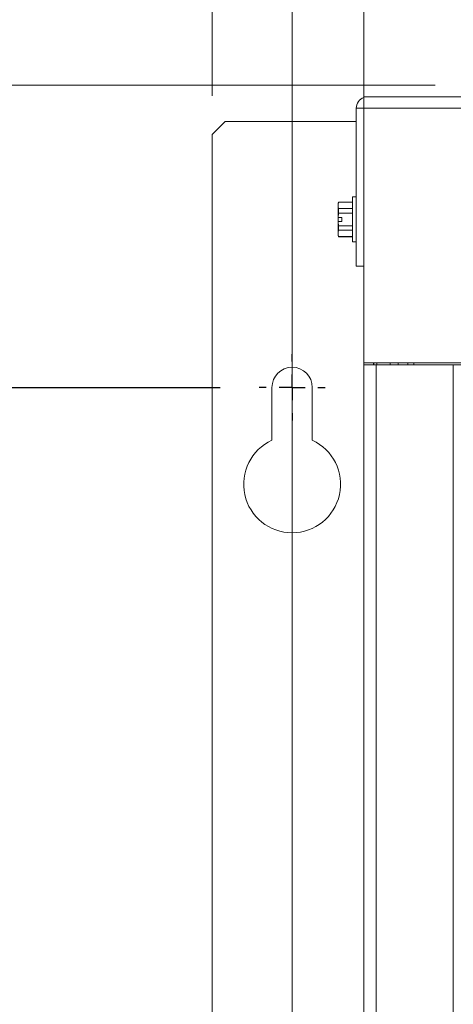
# Paper-space layout '2' of a CAD drawing. Header units: inches. Extents: x 1 to 109, y 1 to 85.
# Tile 40 of 70: x 44.23 to 47.02, y 57.53 to 63.88. Entities that reach past the tile are written whole.
import ezdxf

# ---------------------------------------------------------------- set-up
doc = ezdxf.new("R2010")
doc.units = ezdxf.units.IN
doc.header["$MEASUREMENT"] = 0
doc.layers.add('FORMAT', color=7, linetype='Continuous')
doc.styles.add('SLDTEXTSTYLE0', font='GOTHIC.TTF', dxfattribs={"width": 0.913})
doc.dimstyles.new('SLDDIMSTYLE0', dxfattribs={"dimtxt": 0.625, "dimasz": 0.65, "dimexe": 0, "dimexo": 0.0625, "dimgap": 0.15625, "dimtad": 0, "dimtih": 1, "dimtoh": 1, "dimdec": 0, "dimlfac": 1.2, "dimrnd": 1e-09, "dimzin": 12, "dimdsep": 46, "dimtxsty": 'SLDTEXTSTYLE0', "dimblk1": 'NONE', "dimblk2": 'NONE', "dimsah": 1, "dimcen": 0.09, "dimadec": 0, "dimazin": 3, "dimtfac": 1, "dimtdec": 0, "dimtofl": 0, "dimtmove": 0, "dimatfit": 3, "dimldrblk": 'NONE', "dimfxl": 1, "dimfrac": 2, "dimtolj": 1, "dimtzin": 12, "dimarcsym": 0})
doc.dimstyles.new('SLDDIMSTYLE1', dxfattribs={"dimtxt": 0.625, "dimasz": 0.65, "dimexe": 0, "dimexo": 0.0625, "dimgap": 0.15625, "dimtad": 0, "dimtih": 1, "dimtoh": 1, "dimlfac": 1.2, "dimrnd": 1e-09, "dimzin": 12, "dimdsep": 46, "dimtxsty": 'SLDTEXTSTYLE0', "dimblk1": 'NONE', "dimblk2": 'NONE', "dimsah": 1, "dimcen": 0.09, "dimadec": 0, "dimazin": 3, "dimtfac": 1, "dimtofl": 0, "dimtmove": 0, "dimatfit": 3, "dimldrblk": 'NONE', "dimfxl": 1, "dimfrac": 2, "dimtolj": 1, "dimtzin": 12, "dimarcsym": 0})

# ---------------------------------------------------------------- blocks, each defined once
blk = doc.blocks.new('_D_26')
at = {"color": 1, "linetype": 'Continuous', "lineweight": 0, "ltscale": 5}
blk.add_line((45.9817, 42.5999), (45.9817, 66.1994), dxfattribs=at)
at = {"color": 1, "linetype": 'Continuous', "lineweight": 0, "ltscale": 5, "insert": (45.6795, 66.1994), "char_height": 0.625, "attachment_point": 1, "rotation": 90, "style": 'SLDTEXTSTYLE0'}
blk.add_mtext('0', dxfattribs=at)
blk = doc.blocks.new('_NONE')
blk = doc.blocks.new('_D_27')
at = {"color": 1, "linetype": 'Continuous', "lineweight": 0, "ltscale": 5}
for p, q in [((44.688, 65.2151), (44.688, 66.1994)), ((44.688, 65.2151), (45.4659, 64.2309)), ((45.4659, 64.2309), (45.4659, 63.3928))]:
    blk.add_line(p, q, dxfattribs=at)
at = {"color": 1, "linetype": 'Continuous', "lineweight": 0, "ltscale": 5, "insert": (44.3858, 66.1994), "char_height": 0.625, "attachment_point": 1, "rotation": 90, "style": 'SLDTEXTSTYLE0'}
blk.add_mtext('.62', dxfattribs=at)
blk = doc.blocks.new('_D_28')
at = {"color": 1, "linetype": 'Continuous', "lineweight": 0, "ltscale": 5}
for p, q in [((47.2042, 65.2151), (47.2042, 66.1994)), ((47.2042, 65.2151), (46.4451, 64.2309)), ((46.4451, 64.2309), (46.4451, 42.2882))]:
    blk.add_line(p, q, dxfattribs=at)
at = {"color": 1, "linetype": 'Continuous', "lineweight": 0, "ltscale": 5, "insert": (46.902, 66.1994), "char_height": 0.625, "attachment_point": 1, "rotation": 90, "style": 'SLDTEXTSTYLE0'}
blk.add_mtext('.56', dxfattribs=at)
blk = doc.blocks.new('_D_29')
at = {"color": 1, "linetype": 'Continuous', "lineweight": 0, "ltscale": 5}
for p, q in [((63.524, 65.2151), (63.524, 66.1994)), ((63.524, 65.2151), (64.1117, 64.2309)), ((64.1117, 64.2309), (64.1117, 42.2882))]:
    blk.add_line(p, q, dxfattribs=at)
at = {"color": 1, "linetype": 'Continuous', "lineweight": 0, "ltscale": 5, "insert": (63.2217, 66.1994), "char_height": 0.625, "attachment_point": 1, "rotation": 90, "style": 'SLDTEXTSTYLE0'}
blk.add_mtext('21.76', dxfattribs=at)
blk = doc.blocks.new('_D_30')
at = {"color": 1, "linetype": 'Continuous', "lineweight": 0, "ltscale": 5}
blk.add_line((64.5751, 42.3866), (64.5751, 66.1994), dxfattribs=at)
at = {"color": 1, "linetype": 'Continuous', "lineweight": 0, "ltscale": 5, "insert": (64.2728, 66.1994), "char_height": 0.625, "attachment_point": 1, "rotation": 90, "style": 'SLDTEXTSTYLE0'}
blk.add_mtext('22.31', dxfattribs=at)
blk = doc.blocks.new('_D_31')
at = {"color": 1, "linetype": 'Continuous', "lineweight": 0, "ltscale": 5}
for p, q in [((65.545, 65.2151), (65.545, 66.1994)), ((65.545, 65.2151), (65.0909, 64.2309)), ((65.0909, 64.2309), (65.0909, 63.3928))]:
    blk.add_line(p, q, dxfattribs=at)
at = {"color": 1, "linetype": 'Continuous', "lineweight": 0, "ltscale": 5, "insert": (65.2428, 66.1994), "char_height": 0.625, "attachment_point": 1, "rotation": 90, "style": 'SLDTEXTSTYLE0'}
blk.add_mtext('22.93', dxfattribs=at)
blk = doc.blocks.new('_D_37')
at = {"layer": 'FORMAT', "color": 1, "ltscale": 5}
for p, q in [((43.1044, 61.5051), (42.1202, 61.5051)), ((43.1044, 61.5051), (44.0887, 61.5116)), ((44.0887, 61.5116), (45.5184, 61.5116))]:
    blk.add_line(p, q, dxfattribs=at)
at = {"layer": 'FORMAT', "color": 1, "ltscale": 5, "char_height": 0.625, "attachment_point": 1, "style": 'SLDTEXTSTYLE0'}
for s, insert in [('2 X ', (38.1028, 61.8073)), ('29.25', (39.5343, 61.8073))]:
    blk.add_mtext(s, dxfattribs=dict(at, insert=insert))
blk = doc.blocks.new('_D_38')
at = {"color": 1, "linetype": 'Continuous', "lineweight": 0, "ltscale": 5}
blk.add_line((46.9036, 63.4607), (42.1202, 63.4607), dxfattribs=at)
at = {"color": 1, "linetype": 'Continuous', "lineweight": 0, "ltscale": 5, "insert": (39.5343, 63.763), "char_height": 0.625, "attachment_point": 1, "style": 'SLDTEXTSTYLE0'}
blk.add_mtext('31.59', dxfattribs=at)
blk = doc.blocks.new('SW_CENTERMARKSYMBOL_11')
at = {"layer": 'FORMAT', "color": 0, "ltscale": 5}
for p, q in [((0, 0.1667), (0, 0.2133)), ((0, 0), (0, 0.0833)), ((-0.1667, 0), (-0.2133, 0)), ((0, 0), (-0.0833, 0)), ((0, 0), (0, -0.0833)), ((0, 0), (0.0833, 0)), ((0.1667, 0), (0.2133, 0)), ((0, -0.1667), (0, -0.2133))]:
    blk.add_line(p, q, dxfattribs=at)

psp = doc.layouts.new('2')

# ---------------------------------------------------------------- linework, layer by layer
at = {"color": 7, "linetype": 'Continuous', "lineweight": 15, "ltscale": 5}
for p, q in [((46.4451, 63.3117), (46.4451, 63.3857)), ((46.4451, 63.3857), (46.4692, 63.3857)), ((46.4692, 63.3857), (64.0876, 63.3857)), ((46.9637, 63.3866), (46.9637, 63.3857)), ((47.1536, 63.3866), (46.9637, 63.3866)), ((46.4451, 63.3117), (46.3952, 63.3117)), ((46.3952, 63.3117), (46.3952, 62.2942)), ((46.4451, 61.6692), (46.4451, 63.3117)), ((64.1117, 63.3117), (46.4451, 63.3117)), ((45.5492, 63.2261), (45.4659, 63.1428)), ((46.3952, 63.2261), (45.5492, 63.2261)), ((45.4659, 63.1428), (45.4659, 40.5054)), ((46.2814, 62.7069), (46.2777, 62.6991)), ((46.2777, 62.6851), (46.2777, 62.6991)), ((46.2777, 62.6079), (46.2777, 62.6851)), ((46.3717, 62.7069), (46.2814, 62.7069)), ((46.2814, 62.7069), (46.2814, 62.7057)), ((46.3717, 62.7057), (46.2814, 62.7057)), ((46.3952, 62.7399), (46.3717, 62.7399)), ((46.3717, 62.7399), (46.3717, 62.4499)), ((46.2814, 62.6645), (46.2814, 62.6361)), ((46.2814, 62.6645), (46.3717, 62.6645)), ((46.3717, 62.6361), (46.2814, 62.6361)), ((46.2777, 62.5819), (46.2777, 62.6086)), ((46.2777, 62.6079), (46.2781, 62.6079)), ((46.2777, 62.5047), (46.2777, 62.5819)), ((46.2781, 62.5819), (46.2777, 62.5819)), ((46.3012, 62.6079), (46.2781, 62.6079)), ((46.3012, 62.5819), (46.2781, 62.5819)), ((46.3012, 62.5819), (46.3012, 62.6079)), ((46.2777, 62.4907), (46.2777, 62.5047)), ((46.2814, 62.5538), (46.3717, 62.5538)), ((46.2814, 62.5538), (46.2814, 62.5253)), ((46.3717, 62.5253), (46.2814, 62.5253)), ((46.2777, 62.4907), (46.2814, 62.4829)), ((46.2814, 62.4841), (46.3717, 62.4841)), ((46.2814, 62.4841), (46.2814, 62.4829)), ((46.2814, 62.4829), (46.3717, 62.4829)), ((46.2814, 62.4829), (46.2817, 62.4822)), ((46.3717, 62.4499), (46.3952, 62.4499)), ((46.3952, 62.2942), (46.4451, 62.2942)), ((47.0734, 61.6692), (46.4451, 61.6692)), ((46.4451, 61.6574), (46.4451, 61.6692)), ((46.5073, 61.6574), (46.5073, 61.6692)), ((46.5076, 61.6692), (46.5076, 61.6574)), ((46.5274, 61.6692), (46.5274, 61.6574)), ((46.6146, 61.6692), (46.6146, 61.6574)), ((46.7281, 61.6574), (46.7281, 61.6692)), ((46.7673, 61.6574), (46.7673, 61.6692)), ((46.4451, 42.0693), (46.4451, 61.6574)), ((46.4451, 61.6574), (46.524, 61.6574)), ((46.524, 61.6574), (46.524, 42.0693)), ((46.524, 61.6574), (47.0198, 61.6574)), ((47.0198, 42.0693), (47.0198, 61.6574)), ((47.0198, 61.6574), (47.0987, 61.6574)), ((45.8517, 61.5116), (45.8517, 61.1707)), ((46.1117, 61.1707), (46.1117, 61.5116))]:
    psp.add_line(p, q, dxfattribs=at)
at = {"color": 8, "linetype": 'Continuous', "lineweight": 15, "ltscale": 5}
psp.add_line((46.6646, 61.6574), (46.6646, 61.6692), dxfattribs=at)
at = {"color": 7, "linetype": 'Continuous', "lineweight": 15, "ltscale": 25}
for centre, radius, start, end in [((46.4692, 63.3117), 0.074, 109.06112, 180), ((45.9817, 61.5116), 0.13, 0, 180), ((45.9817, 60.8866), 0.3125, 114.58231, 65.41769)]:
    psp.add_arc(centre, radius, start, end, dxfattribs=at)
at = {"color": 7, "linetype": 'Continuous', "lineweight": 15, "ltscale": 5}
for points, knots in [([(46.2814, 62.7057), (46.2803, 62.7023), (46.2782, 62.6955), (46.2779, 62.6886), (46.2777, 62.6851)], [0, 0, 0, 0, 0.498677, 1, 1, 1, 1]), ([(46.2777, 62.6851), (46.2777, 62.684), (46.2778, 62.6804), (46.2786, 62.6744), (46.28, 62.6686), (46.2811, 62.6654), (46.2814, 62.6645)], [0, 0, 0, 0, 0.155648, 0.530078, 0.874514, 1, 1, 1, 1]), ([(46.2814, 62.6361), (46.2811, 62.6345), (46.2805, 62.631), (46.2798, 62.6255), (46.2791, 62.6197), (46.2785, 62.6138), (46.2782, 62.6099), (46.2781, 62.6079)], [0, 0, 0, 0, 0.168264, 0.375904, 0.583626, 0.791784, 1, 1, 1, 1]), ([(46.2777, 62.6086), (46.2778, 62.6035), (46.2779, 62.5948), (46.279, 62.5861), (46.2794, 62.5826)], [0, 0, 0, 0, 0.587377, 1, 1, 1, 1]), ([(46.2781, 62.5819), (46.2783, 62.5795), (46.2786, 62.5748), (46.2793, 62.5678), (46.2802, 62.5608), (46.281, 62.5561), (46.2814, 62.5538)], [0, 0, 0, 0, 0.249504, 0.499169, 0.749524, 1, 1, 1, 1]), ([(46.2814, 62.5253), (46.2807, 62.5231), (46.2791, 62.518), (46.2779, 62.5112), (46.2778, 62.5064), (46.2777, 62.5047)], [0, 0, 0, 0, 0.311385, 0.748892, 1, 1, 1, 1]), ([(46.2777, 62.5047), (46.2778, 62.5021), (46.2781, 62.4965), (46.2796, 62.4897), (46.281, 62.4854), (46.2814, 62.4841)], [0, 0, 0, 0, 0.373768, 0.811739, 1, 1, 1, 1])]:
    psp.add_open_spline(points, degree=3, knots=knots, dxfattribs=at)

# ---------------------------------------------------------------- block references
at = {"layer": 'FORMAT', "color": 1, "ltscale": 5}
psp.add_blockref('SW_CENTERMARKSYMBOL_11', (45.9817, 61.5116), dxfattribs=at)

# ---------------------------------------------------------------- dimensions: what is measured, and where the dimension line sits
at = {"color": 1, "linetype": 'Continuous', "lineweight": 0, "ltscale": 5}
for feature_location, offset, dtype, origin, dimstyle, picture, middle in [((64.1117, 42.0382), (-0.5877, 24.1612), 1, (45.9817, 42.3499), 'SLDDIMSTYLE1', '_D_29', (63.524, 67.4923)), ((64.5751, 42.1366), (0, 24.0628), 1, (45.9817, 42.3499), 'SLDDIMSTYLE1', '_D_30', (64.5751, 67.4923)), ((65.0909, 63.1428), (0.4542, 3.0566), 1, (45.9817, 42.3499), 'SLDDIMSTYLE1', '_D_31', (65.545, 67.4923)), ((45.4659, 63.1428), (-0.7778, 3.0566), 1, (45.9817, 42.3499), 'SLDDIMSTYLE1', '_D_27', (44.688, 67.0305)), ((46.4451, 42.0382), (0.7592, 24.1612), 1, (45.9817, 42.3499), 'SLDDIMSTYLE1', '_D_28', (47.2042, 67.0305)), ((45.9817180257, 42.3499051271), (0, 23.8494587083), 1, (45.9817180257, 42.3499051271), 'SLDDIMSTYLE0', '_D_26', (45.9817180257, 66.6841728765)), ((47.1536, 63.4607), (-5.0334, 0), 0, (46.4551, 37.1368), 'SLDDIMSTYLE1', '_D_38', (40.8272, 63.4607))]:
    dim = psp.add_ordinate_dim(feature_location=feature_location, offset=offset, dtype=dtype, origin=origin, dimstyle=dimstyle, dxfattribs=at)
    dim.commit()
    dim.dimension.update_dxf_attribs({"geometry": picture, "text_midpoint": middle})
at = {"layer": 'FORMAT', "color": 1, "ltscale": 5}
dim = psp.add_ordinate_dim(feature_location=(45.7684, 61.5116), offset=(-3.6482, -0.0065), dtype=0, origin=(46.4551, 37.1368), text='2 X <>', dimstyle='SLDDIMSTYLE1', dxfattribs=at)
dim.commit()
dim.dimension.update_dxf_attribs({"geometry": '_D_37', "text_midpoint": (40.1115, 61.5051)})

doc.saveas('drawing.dxf')
